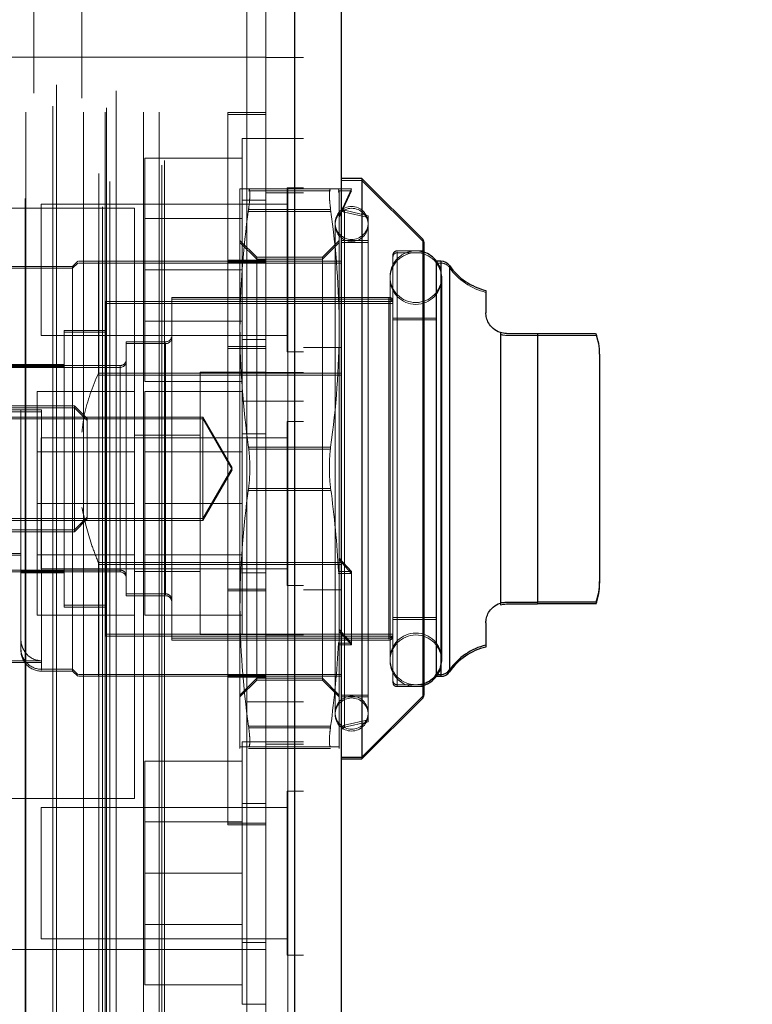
# Model space of a CAD drawing. Header units: inches. Extents: x 0.2 to 10.8, y 0.2 to 8.2.
# Tile 44 of 164: x 1.8449 to 1.9146, y 3.1288 to 3.2226. Entities that reach past the tile are written whole.
import ezdxf

# ---------------------------------------------------------------- set-up
doc = ezdxf.new("R2010")
doc.units = ezdxf.units.IN
doc.header["$MEASUREMENT"] = 0
doc.linetypes.add('HIDDEN', pattern=[0.07500000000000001, 0.05, -0.025])
doc.layers.add('DIMENSIONS', color=140, linetype='Continuous')
doc.styles.add('SLDTEXTSTYLE0', font='TXT', dxfattribs={"width": 0.7})
doc.dimstyles.new('SLDDIMSTYLE1', dxfattribs={"dimtxt": 0.0849609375, "dimasz": 0.13, "dimexe": 0, "dimexo": 0.0625, "dimgap": 0.021240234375, "dimtad": 0, "dimtih": 1, "dimtoh": 1, "dimlfac": 20, "dimrnd": 1e-09, "dimzin": 12, "dimdsep": 46, "dimtxsty": 'SLDTEXTSTYLE0', "dimsah": 1, "dimcen": 0.09, "dimadec": 0, "dimazin": 3, "dimtfac": 1, "dimtmove": 0, "dimatfit": 0, "dimfxl": 0, "dimfrac": 2, "dimtolj": 1, "dimtzin": 12, "dimarcsym": 0})
doc.dimstyles.new('SLDDIMSTYLE4', dxfattribs={"dimtxt": 0.18, "dimasz": 0.13, "dimexe": 0, "dimexo": 0.0625, "dimgap": 0, "dimtad": 0, "dimtih": 1, "dimtoh": 1, "dimdec": 0, "dimrnd": 1e-09, "dimzin": 0, "dimdsep": 46, "dimtxsty": 'Standard', "dimsah": 1, "dimcen": 0.09, "dimadec": 0, "dimazin": 0, "dimtfac": 0.13, "dimtdec": 0, "dimtofl": 0, "dimtmove": 0, "dimatfit": 3, "dimfxl": 0, "dimfrac": 2, "dimtolj": 1, "dimtzin": 0, "dimarcsym": 0})

# ---------------------------------------------------------------- blocks, each defined once
blk = doc.blocks.new('_D_11')
at = {"layer": 'DIMENSIONS'}
for p, q in [((1.741332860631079, 3.109983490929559), (1.74133286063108, 2.798571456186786)), ((1.832432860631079, 3.035295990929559), (1.83243286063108, 2.798571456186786)), ((1.741332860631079, 2.923571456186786), (1.491332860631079, 2.923571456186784)), ((1.832432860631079, 2.923571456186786), (2.053472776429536, 2.923571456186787)), ((2.168599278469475, 2.923571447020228), (2.140069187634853, 2.923571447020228)), ((2.140069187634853, 2.923571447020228), (2.140069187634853, 2.788540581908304)), ((2.421068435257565, 2.923571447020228), (2.449598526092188, 2.923571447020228)), ((2.449598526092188, 2.923571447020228), (2.449598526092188, 2.788540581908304)), ((2.140069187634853, 2.788540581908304), (2.168599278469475, 2.788540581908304)), ((2.449598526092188, 2.788540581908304), (2.421068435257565, 2.788540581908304))]:
    blk.add_line(p, q, dxfattribs=at)
for points in [[(1.741332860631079, 2.923571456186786), (1.611332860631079, 2.943571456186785), (1.611332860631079, 2.903571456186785)], [(1.832432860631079, 2.923571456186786), (1.962432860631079, 2.903571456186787), (1.962432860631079, 2.943571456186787)]]:
    blk.add_solid(points, dxfattribs=at)
at = {"layer": 'DIMENSIONS', "char_height": 0.08333333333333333, "attachment_point": 1, "style": 'SLDTEXTSTYLE0'}
for s, insert in [('1.82', (2.168599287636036, 3.050013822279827)), ('46.3', (2.168599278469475, 2.895962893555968))]:
    blk.add_mtext(s, dxfattribs=dict(at, insert=insert))

msp = doc.modelspace()

# ---------------------------------------------------------------- linework, layer by layer
at = {"color": 7, "linetype": 'HIDDEN', "lineweight": 18}
for p, q in [((1.85187843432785, 5.126790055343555), (1.85187843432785, 3.105294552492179)), ((1.852737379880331, 3.104737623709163), (1.852737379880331, 5.127344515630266)), ((1.845371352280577, 3.105542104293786), (1.845371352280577, 5.126541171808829)), ((1.870402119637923, 5.125672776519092), (1.870402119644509, 3.106409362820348)), ((1.870402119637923, 3.106409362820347), (1.870402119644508, 5.12567277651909)), ((1.871027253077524, 3.106409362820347), (1.87102725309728, 5.12567277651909)), ((1.853445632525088, 3.107157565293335), (1.853445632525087, 5.12492660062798)), ((1.852386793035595, 3.107919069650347), (1.852386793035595, 5.124163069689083)), ((1.871889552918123, 5.1239056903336), (1.871889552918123, 3.108176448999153)), ((1.858396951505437, 3.1087004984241), (1.858396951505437, 5.123381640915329)), ((1.858656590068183, 3.109138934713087), (1.858656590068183, 5.122943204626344)), ((1.845446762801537, 3.113769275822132), (1.845446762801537, 5.118312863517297)), ((1.85094913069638, 3.113769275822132), (1.85094913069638, 5.118312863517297)), ((1.853016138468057, 3.113769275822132), (1.853016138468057, 5.118312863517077)), ((1.856637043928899, 3.113769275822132), (1.856637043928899, 5.118312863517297)), ((1.858156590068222, 3.113769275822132), (1.858156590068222, 5.118312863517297)), ((1.858156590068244, 3.113769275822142), (1.858156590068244, 5.118312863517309)), ((1.848025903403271, 3.114319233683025), (1.848025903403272, 5.117771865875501)), ((1.853143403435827, 3.114167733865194), (1.853143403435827, 5.117916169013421)), ((1.854052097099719, 3.115788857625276), (1.854052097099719, 5.116293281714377)), ((1.846221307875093, 5.115565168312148), (1.846221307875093, 3.116500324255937)), ((1.8483543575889, 3.11634638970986), (1.8483543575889, 5.115735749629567)), ((1.848354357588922, 3.116346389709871), (1.848354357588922, 5.115735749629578)), ((1.850787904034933, 5.115075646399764), (1.850787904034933, 3.117007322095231)), ((1.866489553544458, 3.157566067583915), (1.866489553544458, 5.074516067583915)), ((1.866489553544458, 3.157566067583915), (1.866489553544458, 5.074516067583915)), ((1.866489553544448, 5.074516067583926), (1.866489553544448, 3.157566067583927)), ((1.866489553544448, 5.074516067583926), (1.866489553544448, 3.157566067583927)), ((1.868289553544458, 3.157566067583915), (1.868289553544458, 5.074516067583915)), ((1.868289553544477, 3.21898276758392), (1.823289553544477, 3.21898276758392)), ((1.868289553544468, 3.218957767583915), (1.871889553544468, 3.218957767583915)), ((1.864689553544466, 3.179872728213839), (1.864689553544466, 3.213722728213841)), ((1.868289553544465, 3.213722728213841), (1.864689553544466, 3.213722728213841)), ((1.868289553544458, 3.213542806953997), (1.864689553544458, 3.213542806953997)), ((1.866039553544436, 3.211232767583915), (1.866039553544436, 3.198732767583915)), ((1.868289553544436, 3.211232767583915), (1.866039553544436, 3.211232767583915)), ((1.871889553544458, 3.211232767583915), (1.868289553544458, 3.211232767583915)), ((1.866039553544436, 3.209382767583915), (1.856789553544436, 3.209382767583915)), ((1.856789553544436, 3.209382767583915), (1.856789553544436, 3.198732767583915)), ((1.865843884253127, 3.206447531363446), (1.865843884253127, 3.193160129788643)), ((1.874478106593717, 3.206447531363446), (1.866658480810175, 3.206447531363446)), ((1.870327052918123, 3.206545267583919), (1.870327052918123, 3.198732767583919)), ((1.871889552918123, 3.206545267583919), (1.870327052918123, 3.206545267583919)), ((1.875214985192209, 3.206447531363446), (1.875292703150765, 3.206154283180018)), ((1.875214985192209, 3.206447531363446), (1.876473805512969, 3.206447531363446)), ((1.876473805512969, 3.206447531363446), (1.875292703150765, 3.203889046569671)), ((1.877458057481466, 3.207251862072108), (1.875489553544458, 3.207251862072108)), ((1.883248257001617, 3.201461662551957), (1.877458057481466, 3.207251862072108)), ((1.874478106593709, 3.206267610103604), (1.866658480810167, 3.206267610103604)), ((1.871889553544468, 3.206057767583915), (1.868289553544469, 3.206057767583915)), ((1.875214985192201, 3.206267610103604), (1.875292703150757, 3.205974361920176)), ((1.875214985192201, 3.206267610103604), (1.876473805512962, 3.206267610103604)), ((1.876473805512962, 3.206267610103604), (1.875292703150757, 3.203709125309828)), ((1.875292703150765, 3.206154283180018), (1.875292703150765, 3.193160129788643)), ((1.855789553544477, 3.204607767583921), (1.805789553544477, 3.204607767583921)), ((1.846889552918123, 3.204982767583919), (1.846889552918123, 3.198732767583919)), ((1.870327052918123, 3.204982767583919), (1.846889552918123, 3.204982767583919)), ((1.855789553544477, 3.148357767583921), (1.855789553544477, 3.204607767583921)), ((1.868289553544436, 3.205357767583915), (1.866039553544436, 3.205357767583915)), ((1.874478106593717, 3.204479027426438), (1.866658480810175, 3.204479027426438)), ((1.874478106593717, 3.204479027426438), (1.866658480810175, 3.204479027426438)), ((1.866039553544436, 3.203630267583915), (1.856789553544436, 3.203630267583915)), ((1.874478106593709, 3.204299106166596), (1.866658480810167, 3.204299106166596)), ((1.874478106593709, 3.204299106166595), (1.866658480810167, 3.204299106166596)), ((1.874478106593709, 3.2042991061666), (1.866658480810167, 3.2042991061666)), ((1.874478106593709, 3.2042991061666), (1.866658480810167, 3.2042991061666)), ((1.878048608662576, 3.203888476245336), (1.875794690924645, 3.204408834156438)), ((1.875794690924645, 3.204386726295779), (1.875794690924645, 3.155358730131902)), ((1.878048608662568, 3.203708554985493), (1.875794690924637, 3.204228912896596)), ((1.875794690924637, 3.204206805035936), (1.875794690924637, 3.155178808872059)), ((1.875794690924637, 3.20420680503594), (1.875794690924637, 3.155178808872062)), ((1.878048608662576, 3.203888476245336), (1.878048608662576, 3.17987272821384)), ((1.874899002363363, 3.203199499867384), (1.874899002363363, 3.156545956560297)), ((1.867442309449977, 3.199927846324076), (1.865843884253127, 3.201526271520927)), ((1.867442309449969, 3.199747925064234), (1.865843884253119, 3.201346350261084)), ((1.875292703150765, 3.201526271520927), (1.873694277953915, 3.199927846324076)), ((1.875292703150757, 3.201346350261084), (1.873694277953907, 3.199747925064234)), ((1.878048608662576, 3.201526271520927), (1.875489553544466, 3.201526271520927)), ((1.878048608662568, 3.201346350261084), (1.875489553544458, 3.201346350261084)), ((1.883248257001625, 3.158103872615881), (1.883248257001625, 3.201641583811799)), ((1.883248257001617, 3.201439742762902), (1.883248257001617, 3.157945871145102)), ((1.883248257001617, 3.157923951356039), (1.883248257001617, 3.201439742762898)), ((1.867442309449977, 3.199927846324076), (1.867442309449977, 3.159817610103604)), ((1.873694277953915, 3.199927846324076), (1.867442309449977, 3.199927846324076)), ((1.873694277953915, 3.199927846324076), (1.873694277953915, 3.159817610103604)), ((1.880410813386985, 3.200148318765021), (1.880410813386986, 3.17987272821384)), ((1.883363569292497, 3.200542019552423), (1.880804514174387, 3.200542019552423)), ((1.880804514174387, 3.200453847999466), (1.880804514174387, 3.159291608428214)), ((1.883363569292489, 3.20036209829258), (1.880804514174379, 3.20036209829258)), ((1.880804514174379, 3.200273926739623), (1.880804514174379, 3.159111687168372)), ((1.880804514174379, 3.200273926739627), (1.880804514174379, 3.159111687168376)), ((1.849899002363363, 3.199065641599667), (1.842024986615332, 3.199065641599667)), ((1.849899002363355, 3.198885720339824), (1.842024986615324, 3.198885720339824)), ((1.850391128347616, 3.199557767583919), (1.849899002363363, 3.199065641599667)), ((1.850391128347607, 3.199377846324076), (1.849899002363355, 3.198885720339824)), ((1.849899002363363, 3.199065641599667), (1.849899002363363, 3.17987272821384)), ((1.852359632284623, 3.199557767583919), (1.852359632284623, 3.188893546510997)), ((1.852359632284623, 3.199557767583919), (1.871889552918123, 3.199557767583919)), ((1.852359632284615, 3.199377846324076), (1.875489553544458, 3.199377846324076)), ((1.864689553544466, 3.199647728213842), (1.868289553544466, 3.199647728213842)), ((1.864689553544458, 3.199467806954), (1.868289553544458, 3.199467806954)), ((1.873694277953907, 3.199747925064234), (1.867442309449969, 3.199747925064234)), ((1.871889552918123, 3.199557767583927), (1.875489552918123, 3.199557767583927)), ((1.884562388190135, 3.199557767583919), (1.884544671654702, 3.199557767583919)), ((1.884988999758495, 3.199377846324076), (1.884544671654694, 3.199377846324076)), ((1.884988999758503, 3.160187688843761), (1.884988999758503, 3.199557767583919)), ((1.884988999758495, 3.199355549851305), (1.884988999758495, 3.160030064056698)), ((1.884988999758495, 3.160007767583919), (1.884988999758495, 3.199355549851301)), ((1.885796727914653, 3.160609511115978), (1.885796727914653, 3.199135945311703)), ((1.885796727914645, 3.198934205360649), (1.885796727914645, 3.160451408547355)), ((1.885796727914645, 3.160429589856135), (1.885796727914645, 3.198934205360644)), ((1.846889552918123, 3.198732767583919), (1.846889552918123, 3.192482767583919)), ((1.866039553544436, 3.198732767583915), (1.856789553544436, 3.198732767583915)), ((1.856789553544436, 3.198732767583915), (1.856789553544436, 3.188082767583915)), ((1.866039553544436, 3.198732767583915), (1.866039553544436, 3.186232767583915)), ((1.870327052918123, 3.198732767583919), (1.870327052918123, 3.190920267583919)), ((1.880133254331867, 3.198081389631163), (1.880133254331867, 3.161664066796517)), ((1.885054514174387, 3.161664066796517), (1.885054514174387, 3.198081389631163)), ((1.859347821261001, 3.196112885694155), (1.859347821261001, 3.17987272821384)), ((1.880017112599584, 3.196112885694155), (1.859347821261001, 3.196112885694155)), ((1.880017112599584, 3.196023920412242), (1.880017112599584, 3.163721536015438)), ((1.853048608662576, 3.195719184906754), (1.853048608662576, 3.17987272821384)), ((1.880410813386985, 3.195719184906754), (1.853048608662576, 3.195719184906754)), ((1.880410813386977, 3.195539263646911), (1.853048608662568, 3.195539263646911)), ((1.880017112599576, 3.195932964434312), (1.859347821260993, 3.195932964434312)), ((1.880017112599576, 3.1958439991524), (1.880017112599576, 3.163541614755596)), ((1.880017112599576, 3.195843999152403), (1.880017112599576, 3.1635416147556)), ((1.889269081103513, 3.1946365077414), (1.889269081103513, 3.194456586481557)), ((1.856789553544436, 3.193835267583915), (1.866039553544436, 3.193835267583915)), ((1.884544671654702, 3.194144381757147), (1.880410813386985, 3.194144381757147)), ((1.884544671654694, 3.193964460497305), (1.880410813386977, 3.193964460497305)), ((1.846889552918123, 3.192482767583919), (1.870327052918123, 3.192482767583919)), ((1.84911160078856, 3.192963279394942), (1.84911160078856, 3.17987272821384)), ((1.853048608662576, 3.192963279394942), (1.84911160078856, 3.192963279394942)), ((1.853048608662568, 3.1927833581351), (1.849111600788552, 3.1927833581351)), ((1.865843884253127, 3.193160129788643), (1.865843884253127, 3.166585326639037)), ((1.875292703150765, 3.193160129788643), (1.875292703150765, 3.170141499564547)), ((1.890643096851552, 3.166985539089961), (1.890643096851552, 3.192759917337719)), ((1.890643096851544, 3.192579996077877), (1.890643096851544, 3.166805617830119)), ((1.890643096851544, 3.166805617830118), (1.890643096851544, 3.192579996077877)), ((1.890643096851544, 3.192579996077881), (1.890643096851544, 3.166805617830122)), ((1.890643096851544, 3.166805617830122), (1.890643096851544, 3.192579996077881)), ((1.891237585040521, 3.192488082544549), (1.894190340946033, 3.192488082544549)), ((1.89419034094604, 3.167077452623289), (1.89419034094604, 3.192668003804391)), ((1.894190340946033, 3.166897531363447), (1.894190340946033, 3.192488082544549)), ((1.894190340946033, 3.192488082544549), (1.894190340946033, 3.166897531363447)), ((1.894190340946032, 3.192488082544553), (1.894190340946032, 3.166897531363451)), ((1.894190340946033, 3.166897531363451), (1.894190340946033, 3.192488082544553)), ((1.855017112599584, 3.191880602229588), (1.855017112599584, 3.17987272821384)), ((1.858757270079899, 3.191880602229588), (1.855017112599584, 3.191880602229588)), ((1.858757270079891, 3.191700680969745), (1.855017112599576, 3.191700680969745)), ((1.858757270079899, 3.191793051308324), (1.858757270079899, 3.167952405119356)), ((1.858757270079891, 3.191613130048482), (1.858757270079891, 3.167772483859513)), ((1.858757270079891, 3.191613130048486), (1.858757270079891, 3.167772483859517)), ((1.864689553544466, 3.191422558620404), (1.868289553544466, 3.191422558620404)), ((1.866039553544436, 3.192107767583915), (1.868289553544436, 3.192107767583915)), ((1.871889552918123, 3.191332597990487), (1.875489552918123, 3.191332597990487)), ((1.864689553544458, 3.191242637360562), (1.868289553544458, 3.191242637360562)), ((1.870327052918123, 3.190920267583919), (1.871889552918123, 3.190920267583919)), ((1.84911160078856, 3.18971524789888), (1.840056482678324, 3.18971524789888)), ((1.854426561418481, 3.189616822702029), (1.840056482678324, 3.189616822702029)), ((1.849111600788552, 3.189535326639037), (1.840056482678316, 3.189535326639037)), ((1.854426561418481, 3.189594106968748), (1.854426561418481, 3.170151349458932)), ((1.854426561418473, 3.189436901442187), (1.840056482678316, 3.189436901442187)), ((1.852359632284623, 3.188893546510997), (1.875489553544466, 3.188893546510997)), ((1.852359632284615, 3.188713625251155), (1.875489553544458, 3.188713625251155)), ((1.854426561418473, 3.189414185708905), (1.854426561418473, 3.16997142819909)), ((1.854426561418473, 3.18941418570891), (1.854426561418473, 3.169971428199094)), ((1.862039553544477, 3.188982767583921), (1.862039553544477, 3.163982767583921)), ((1.866039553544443, 3.188982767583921), (1.862039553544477, 3.188982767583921)), ((1.868289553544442, 3.188982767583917), (1.866039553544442, 3.188982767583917)), ((1.871889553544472, 3.188957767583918), (1.868289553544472, 3.188957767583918)), ((1.866039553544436, 3.188082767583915), (1.856789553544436, 3.188082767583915)), ((1.855789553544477, 3.187132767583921), (1.846539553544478, 3.187132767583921)), ((1.846539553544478, 3.187132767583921), (1.846539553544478, 3.17648276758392)), ((1.866039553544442, 3.187132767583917), (1.856789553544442, 3.187132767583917)), ((1.856789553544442, 3.187132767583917), (1.856789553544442, 3.176482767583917)), ((1.850069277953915, 3.185778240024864), (1.830607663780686, 3.185778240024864)), ((1.850069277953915, 3.185778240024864), (1.850069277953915, 3.17987272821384)), ((1.851276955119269, 3.184570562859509), (1.850069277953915, 3.185778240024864)), ((1.866039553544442, 3.186232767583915), (1.866039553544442, 3.163982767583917)), ((1.866039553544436, 3.186232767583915), (1.868289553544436, 3.186232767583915)), ((1.868289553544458, 3.186232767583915), (1.871889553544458, 3.186232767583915)), ((1.850069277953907, 3.185598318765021), (1.830607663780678, 3.185598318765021)), ((1.842024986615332, 3.185384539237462), (1.846946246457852, 3.185384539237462)), ((1.842024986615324, 3.185204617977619), (1.846946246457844, 3.185204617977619)), ((1.844977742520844, 3.185384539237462), (1.844977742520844, 3.162648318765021)), ((1.846946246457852, 3.185384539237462), (1.846946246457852, 3.160767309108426)), ((1.846946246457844, 3.185204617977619), (1.846946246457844, 3.160587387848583)), ((1.846946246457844, 3.185204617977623), (1.846946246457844, 3.160587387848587)), ((1.851276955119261, 3.184390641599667), (1.850069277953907, 3.185598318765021)), ((1.862298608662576, 3.184712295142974), (1.833838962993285, 3.184712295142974)), ((1.862298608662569, 3.184532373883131), (1.833838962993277, 3.184532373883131)), ((1.851276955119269, 3.184570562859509), (1.851276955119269, 3.17987272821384)), ((1.862298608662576, 3.184712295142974), (1.862298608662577, 3.17987272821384)), ((1.865092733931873, 3.17987272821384), (1.862298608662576, 3.184712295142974)), ((1.865092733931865, 3.179692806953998), (1.862298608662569, 3.184532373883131)), ((1.870327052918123, 3.184295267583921), (1.870327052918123, 3.168670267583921)), ((1.871889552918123, 3.184295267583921), (1.870327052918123, 3.184295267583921)), ((1.862039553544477, 3.182982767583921), (1.855789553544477, 3.182982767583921)), ((1.868289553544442, 3.183107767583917), (1.866039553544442, 3.183107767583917)), ((1.846889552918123, 3.182732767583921), (1.846889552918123, 3.170232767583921)), ((1.870327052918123, 3.182732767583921), (1.846889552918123, 3.182732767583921)), ((1.855789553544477, 3.181380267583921), (1.846539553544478, 3.181380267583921)), ((1.866039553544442, 3.181380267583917), (1.856789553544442, 3.181380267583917)), ((1.874478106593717, 3.181841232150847), (1.866658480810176, 3.181841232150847)), ((1.874478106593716, 3.181841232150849), (1.866658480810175, 3.181841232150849)), ((1.874478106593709, 3.181661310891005), (1.866658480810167, 3.181661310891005)), ((1.874478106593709, 3.181661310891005), (1.866658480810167, 3.181661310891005)), ((1.874478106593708, 3.181661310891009), (1.866658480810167, 3.181661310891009)), ((1.874478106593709, 3.181661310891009), (1.866658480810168, 3.181661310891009)), ((1.84911160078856, 3.17987272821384), (1.84911160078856, 3.166782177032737)), ((1.849899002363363, 3.17987272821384), (1.849899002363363, 3.160679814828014)), ((1.850069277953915, 3.17987272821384), (1.850069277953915, 3.173967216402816)), ((1.851276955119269, 3.17987272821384), (1.851276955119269, 3.175174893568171)), ((1.853048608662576, 3.17987272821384), (1.853048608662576, 3.164026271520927)), ((1.855017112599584, 3.17987272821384), (1.855017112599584, 3.167864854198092)), ((1.859347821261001, 3.17987272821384), (1.859347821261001, 3.163632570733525)), ((1.862298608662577, 3.17987272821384), (1.862298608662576, 3.175033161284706)), ((1.862298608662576, 3.175033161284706), (1.865092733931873, 3.17987272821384)), ((1.862298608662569, 3.174853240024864), (1.865092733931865, 3.179692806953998)), ((1.864689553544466, 3.146022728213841), (1.864689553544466, 3.179872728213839)), ((1.878048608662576, 3.17987272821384), (1.878048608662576, 3.155856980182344)), ((1.880410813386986, 3.17987272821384), (1.880410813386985, 3.159597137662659)), ((1.883248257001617, 3.179692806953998), (1.883248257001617, 3.158103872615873)), ((1.884988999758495, 3.179692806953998), (1.884988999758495, 3.160187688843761)), ((1.885796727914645, 3.179692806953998), (1.885796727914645, 3.160609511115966)), ((1.874478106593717, 3.177904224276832), (1.866658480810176, 3.177904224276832)), ((1.874478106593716, 3.177904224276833), (1.866658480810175, 3.177904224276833)), ((1.874478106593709, 3.17772430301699), (1.866658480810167, 3.17772430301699)), ((1.874478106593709, 3.17772430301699), (1.866658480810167, 3.17772430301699)), ((1.874478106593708, 3.177724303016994), (1.866658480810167, 3.177724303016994)), ((1.874478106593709, 3.177724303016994), (1.866658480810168, 3.177724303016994)), ((1.855789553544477, 3.17648276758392), (1.846539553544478, 3.17648276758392)), ((1.846539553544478, 3.17648276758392), (1.846539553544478, 3.16583276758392)), ((1.866039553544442, 3.176482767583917), (1.856789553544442, 3.176482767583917)), ((1.856789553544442, 3.176482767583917), (1.856789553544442, 3.165832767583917)), ((1.833838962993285, 3.175033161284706), (1.862298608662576, 3.175033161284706)), ((1.833838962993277, 3.174853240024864), (1.862298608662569, 3.174853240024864)), ((1.850069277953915, 3.173967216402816), (1.851276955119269, 3.175174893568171)), ((1.850069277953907, 3.173787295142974), (1.851276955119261, 3.174994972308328)), ((1.851276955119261, 3.175174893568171), (1.851276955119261, 3.174994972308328)), ((1.862298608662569, 3.175033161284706), (1.862298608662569, 3.174853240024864)), ((1.830607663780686, 3.173967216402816), (1.850069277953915, 3.173967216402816)), ((1.830607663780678, 3.173787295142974), (1.850069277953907, 3.173787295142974)), ((1.850069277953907, 3.173967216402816), (1.850069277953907, 3.173787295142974)), ((1.840056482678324, 3.171718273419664), (1.844977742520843, 3.171718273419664)), ((1.840056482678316, 3.171538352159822), (1.844977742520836, 3.171538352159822)), ((1.846539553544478, 3.171585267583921), (1.855789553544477, 3.171585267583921)), ((1.852359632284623, 3.170851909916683), (1.852359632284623, 3.160187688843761)), ((1.852359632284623, 3.170851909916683), (1.875489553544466, 3.170851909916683)), ((1.856789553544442, 3.171585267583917), (1.866039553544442, 3.171585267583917)), ((1.87647380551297, 3.169994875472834), (1.875292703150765, 3.171274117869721)), ((1.876473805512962, 3.169814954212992), (1.875292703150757, 3.17109419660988)), ((1.840056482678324, 3.170128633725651), (1.854426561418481, 3.170128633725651)), ((1.840056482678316, 3.169948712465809), (1.854426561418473, 3.169948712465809)), ((1.844977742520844, 3.170030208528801), (1.84911160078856, 3.170030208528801)), ((1.844977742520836, 3.169850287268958), (1.849111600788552, 3.169850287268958)), ((1.846889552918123, 3.170232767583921), (1.870327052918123, 3.170232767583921)), ((1.852359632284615, 3.17067198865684), (1.875489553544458, 3.17067198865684)), ((1.855789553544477, 3.169982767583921), (1.862039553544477, 3.169982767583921)), ((1.866039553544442, 3.169857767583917), (1.868289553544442, 3.169857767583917)), ((1.875214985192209, 3.169994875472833), (1.875292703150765, 3.170141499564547)), ((1.875214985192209, 3.169994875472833), (1.87647380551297, 3.169994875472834)), ((1.875214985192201, 3.169814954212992), (1.875292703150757, 3.169961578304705)), ((1.875214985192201, 3.169814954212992), (1.876473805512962, 3.169814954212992)), ((1.875292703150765, 3.164455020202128), (1.875292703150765, 3.170141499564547)), ((1.87647380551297, 3.16317577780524), (1.87647380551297, 3.169994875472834)), ((1.864689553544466, 3.168322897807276), (1.868289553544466, 3.168322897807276)), ((1.864689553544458, 3.168142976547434), (1.868289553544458, 3.168142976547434)), ((1.870327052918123, 3.168670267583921), (1.871889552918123, 3.168670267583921)), ((1.871889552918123, 3.16823293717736), (1.875489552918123, 3.16823293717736)), ((1.855017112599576, 3.167864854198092), (1.855017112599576, 3.16768493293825)), ((1.855017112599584, 3.167864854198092), (1.858757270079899, 3.167864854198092)), ((1.855017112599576, 3.16768493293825), (1.858757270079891, 3.16768493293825)), ((1.849111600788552, 3.166782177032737), (1.849111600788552, 3.166602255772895)), ((1.84911160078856, 3.166782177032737), (1.853048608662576, 3.166782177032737)), ((1.849111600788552, 3.166602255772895), (1.853048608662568, 3.166602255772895)), ((1.865843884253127, 3.166585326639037), (1.865843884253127, 3.153297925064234)), ((1.855789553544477, 3.16583276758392), (1.846539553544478, 3.16583276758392)), ((1.866039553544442, 3.165832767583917), (1.856789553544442, 3.165832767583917)), ((1.880410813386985, 3.165601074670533), (1.884544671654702, 3.165601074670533)), ((1.880410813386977, 3.165421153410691), (1.884544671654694, 3.165421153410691)), ((1.87647380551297, 3.16317577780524), (1.875292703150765, 3.164455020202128)), ((1.875292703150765, 3.163322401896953), (1.875292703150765, 3.164455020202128)), ((1.876473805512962, 3.162995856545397), (1.875292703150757, 3.164275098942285)), ((1.853048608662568, 3.164026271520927), (1.853048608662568, 3.163846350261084)), ((1.853048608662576, 3.164026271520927), (1.880410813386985, 3.164026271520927)), ((1.853048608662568, 3.163846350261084), (1.880410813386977, 3.163846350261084)), ((1.859347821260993, 3.163632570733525), (1.859347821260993, 3.163452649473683)), ((1.859347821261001, 3.163632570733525), (1.880017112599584, 3.163632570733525)), ((1.859347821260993, 3.163452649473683), (1.880017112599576, 3.163452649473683)), ((1.862039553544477, 3.163982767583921), (1.866039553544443, 3.163982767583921)), ((1.866039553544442, 3.163982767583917), (1.868289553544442, 3.163982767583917)), ((1.868289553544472, 3.163957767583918), (1.871889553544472, 3.163957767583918)), ((1.875214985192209, 3.16317577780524), (1.875292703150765, 3.163322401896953)), ((1.875292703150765, 3.163322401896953), (1.875292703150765, 3.153297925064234)), ((1.844977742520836, 3.162648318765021), (1.844977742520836, 3.162468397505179)), ((1.875214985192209, 3.16317577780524), (1.87647380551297, 3.16317577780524)), ((1.875214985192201, 3.162995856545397), (1.875292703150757, 3.163142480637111)), ((1.875214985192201, 3.162995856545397), (1.876473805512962, 3.162995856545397)), ((1.876473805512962, 3.162995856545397), (1.876473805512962, 3.16317577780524)), ((1.842024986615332, 3.161488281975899), (1.846946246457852, 3.161488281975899)), ((1.880133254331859, 3.161664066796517), (1.880133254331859, 3.161484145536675)), ((1.885054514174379, 3.161484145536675), (1.885054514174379, 3.161664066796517)), ((1.842024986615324, 3.161308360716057), (1.846946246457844, 3.161308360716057)), ((1.846946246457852, 3.160679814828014), (1.849899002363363, 3.160679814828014)), ((1.846946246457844, 3.160499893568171), (1.849899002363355, 3.160499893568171)), ((1.849899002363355, 3.160679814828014), (1.849899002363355, 3.160499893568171)), ((1.849899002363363, 3.160679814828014), (1.850391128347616, 3.160187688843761)), ((1.849899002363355, 3.160499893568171), (1.850391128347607, 3.160007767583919)), ((1.852359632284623, 3.160187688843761), (1.875489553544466, 3.160187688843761)), ((1.852359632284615, 3.160187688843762), (1.852359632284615, 3.160007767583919)), ((1.852359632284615, 3.160007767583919), (1.871889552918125, 3.160007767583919)), ((1.864689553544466, 3.160097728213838), (1.868289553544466, 3.160097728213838)), ((1.864689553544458, 3.159917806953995), (1.868289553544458, 3.159917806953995)), ((1.865843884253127, 3.158219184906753), (1.867442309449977, 3.159817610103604)), ((1.865843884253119, 3.158039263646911), (1.867442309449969, 3.159637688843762)), ((1.867442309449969, 3.159817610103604), (1.867442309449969, 3.159637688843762)), ((1.867442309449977, 3.159817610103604), (1.873694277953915, 3.159817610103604)), ((1.867442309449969, 3.159637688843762), (1.873694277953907, 3.159637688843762)), ((1.871889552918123, 3.160007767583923), (1.875489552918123, 3.160007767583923)), ((1.873694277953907, 3.159817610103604), (1.873694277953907, 3.159637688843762)), ((1.873694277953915, 3.159817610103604), (1.875292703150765, 3.158219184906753)), ((1.873694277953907, 3.159637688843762), (1.875292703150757, 3.158039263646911)), ((1.880410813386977, 3.159597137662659), (1.880410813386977, 3.159417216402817)), ((1.884544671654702, 3.160187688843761), (1.884562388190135, 3.160187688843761)), ((1.884544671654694, 3.160007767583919), (1.884562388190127, 3.160007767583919)), ((1.880804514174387, 3.159203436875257), (1.883363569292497, 3.159203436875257)), ((1.880804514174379, 3.159023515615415), (1.883363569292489, 3.159023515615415)), ((1.866489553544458, 3.115566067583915), (1.866489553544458, 3.157566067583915)), ((1.866489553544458, 3.157566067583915), (1.871889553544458, 3.157566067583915)), ((1.868289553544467, 3.125207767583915), (1.868289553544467, 3.157566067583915)), ((1.875489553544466, 3.158219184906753), (1.878048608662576, 3.158219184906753)), ((1.875489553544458, 3.158039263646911), (1.878048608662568, 3.158039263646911)), ((1.874899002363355, 3.156545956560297), (1.874899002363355, 3.156366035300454)), ((1.875794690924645, 3.155336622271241), (1.878048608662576, 3.155856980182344)), ((1.878048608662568, 3.155856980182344), (1.878048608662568, 3.155677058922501)), ((1.874478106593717, 3.155266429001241), (1.866658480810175, 3.155266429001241)), ((1.874478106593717, 3.155266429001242), (1.866658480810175, 3.155266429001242)), ((1.874478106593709, 3.155086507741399), (1.866658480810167, 3.155086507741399)), ((1.874478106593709, 3.155086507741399), (1.866658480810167, 3.155086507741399)), ((1.874478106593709, 3.155086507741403), (1.866658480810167, 3.155086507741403)), ((1.874478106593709, 3.155086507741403), (1.866658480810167, 3.155086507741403)), ((1.875794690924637, 3.155156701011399), (1.878048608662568, 3.155677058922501)), ((1.865843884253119, 3.153297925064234), (1.865843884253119, 3.153118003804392)), ((1.866039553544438, 3.153757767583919), (1.866039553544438, 3.141257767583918)), ((1.868289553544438, 3.153757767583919), (1.866039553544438, 3.153757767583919)), ((1.874478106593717, 3.153297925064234), (1.866658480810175, 3.153297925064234)), ((1.874478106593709, 3.153118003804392), (1.866658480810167, 3.153118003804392)), ((1.871889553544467, 3.153757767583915), (1.868289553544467, 3.153757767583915)), ((1.868289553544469, 3.153557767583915), (1.871889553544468, 3.153557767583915)), ((1.875292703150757, 3.153297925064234), (1.875292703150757, 3.153118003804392)), ((1.866039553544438, 3.151907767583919), (1.856789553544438, 3.151907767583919)), ((1.856789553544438, 3.151907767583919), (1.856789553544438, 3.141257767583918)), ((1.805789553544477, 3.148357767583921), (1.855789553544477, 3.148357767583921)), ((1.870327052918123, 3.149070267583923), (1.870327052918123, 3.141257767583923)), ((1.871889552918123, 3.149070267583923), (1.870327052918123, 3.149070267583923)), ((1.846889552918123, 3.147507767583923), (1.846889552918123, 3.141257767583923)), ((1.870327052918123, 3.147507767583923), (1.846889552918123, 3.147507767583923)), ((1.868289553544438, 3.147882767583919), (1.866039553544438, 3.147882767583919)), ((1.866039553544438, 3.146155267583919), (1.856789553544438, 3.146155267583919)), ((1.864689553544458, 3.145842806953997), (1.864689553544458, 3.146022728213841)), ((1.864689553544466, 3.146022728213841), (1.868289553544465, 3.146022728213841)), ((1.864689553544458, 3.145842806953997), (1.868289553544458, 3.145842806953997)), ((1.846889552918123, 3.141257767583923), (1.846889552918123, 3.135007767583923)), ((1.866039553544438, 3.141257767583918), (1.856789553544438, 3.141257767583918)), ((1.856789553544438, 3.141257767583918), (1.856789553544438, 3.130607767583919)), ((1.866039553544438, 3.141257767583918), (1.866039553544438, 3.128757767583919)), ((1.870327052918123, 3.141257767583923), (1.870327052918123, 3.133445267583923)), ((1.856789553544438, 3.136360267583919), (1.866039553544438, 3.136360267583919)), ((1.846889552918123, 3.135007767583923), (1.870327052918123, 3.135007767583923)), ((1.866039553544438, 3.134632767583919), (1.868289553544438, 3.134632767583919)), ((1.823289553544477, 3.133982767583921), (1.868289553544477, 3.133982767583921)), ((1.870327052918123, 3.133445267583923), (1.871889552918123, 3.133445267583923)), ((1.866039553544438, 3.130607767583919), (1.856789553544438, 3.130607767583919)), ((1.866039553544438, 3.128757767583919), (1.868289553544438, 3.128757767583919))]:
    msp.add_line(p, q, dxfattribs=at)
at = {"color": 7, "linetype": 'Continuous', "lineweight": 25}
for p, q in [((1.871027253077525, 5.125672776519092), (1.87102725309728, 3.106409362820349)), ((1.875489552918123, 5.1239056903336), (1.875489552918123, 3.108176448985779)), ((1.877458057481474, 3.207431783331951), (1.875489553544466, 3.207431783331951)), ((1.883248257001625, 3.201641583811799), (1.877458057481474, 3.207431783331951)), ((1.877458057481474, 3.207431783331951), (1.877458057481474, 3.17987272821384)), ((1.883248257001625, 3.201641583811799), (1.883248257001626, 3.17987272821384)), ((1.883363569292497, 3.201363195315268), (1.883363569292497, 3.17987272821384)), ((1.884544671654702, 3.199557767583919), (1.884544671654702, 3.17987272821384)), ((1.884988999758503, 3.199557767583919), (1.884562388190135, 3.199557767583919)), ((1.884988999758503, 3.199557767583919), (1.884988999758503, 3.17987272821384)), ((1.885796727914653, 3.199135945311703), (1.885796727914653, 3.17987272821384)), ((1.889269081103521, 3.196767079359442), (1.889269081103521, 3.1946365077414)), ((1.890643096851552, 3.192759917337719), (1.890643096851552, 3.166985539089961)), ((1.891237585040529, 3.192668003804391), (1.894190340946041, 3.192668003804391)), ((1.894190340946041, 3.192668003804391), (1.894190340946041, 3.167077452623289)), ((1.900095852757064, 3.190699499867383), (1.900095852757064, 3.17987272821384)), ((1.877458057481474, 3.17987272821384), (1.877458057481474, 3.15231367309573)), ((1.883248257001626, 3.17987272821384), (1.883248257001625, 3.158103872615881)), ((1.883363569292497, 3.17987272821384), (1.883363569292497, 3.158382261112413)), ((1.884544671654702, 3.17987272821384), (1.884544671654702, 3.160187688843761)), ((1.884988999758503, 3.17987272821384), (1.884988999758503, 3.160187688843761)), ((1.885796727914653, 3.17987272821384), (1.885796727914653, 3.160609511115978)), ((1.900095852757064, 3.17987272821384), (1.900095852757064, 3.169045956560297)), ((1.900095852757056, 3.169045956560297), (1.900095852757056, 3.168866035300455)), ((1.891237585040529, 3.167077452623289), (1.894190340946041, 3.167077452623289)), ((1.891237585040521, 3.166897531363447), (1.894190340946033, 3.166897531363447)), ((1.889269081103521, 3.165108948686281), (1.889269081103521, 3.162978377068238)), ((1.889269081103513, 3.162978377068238), (1.889269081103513, 3.162798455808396)), ((1.885796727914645, 3.160609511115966), (1.885796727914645, 3.160429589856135)), ((1.884544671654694, 3.160187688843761), (1.884544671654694, 3.160007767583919)), ((1.884562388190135, 3.160187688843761), (1.884988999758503, 3.160187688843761)), ((1.884562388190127, 3.160007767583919), (1.884988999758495, 3.160007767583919)), ((1.884988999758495, 3.160187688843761), (1.884988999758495, 3.160007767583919)), ((1.877458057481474, 3.15231367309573), (1.883248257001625, 3.158103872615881)), ((1.877458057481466, 3.152133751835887), (1.883248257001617, 3.157923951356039)), ((1.883248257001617, 3.158103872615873), (1.883248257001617, 3.157923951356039)), ((1.883363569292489, 3.158382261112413), (1.883363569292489, 3.15820233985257)), ((1.875489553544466, 3.15231367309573), (1.877458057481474, 3.15231367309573)), ((1.875489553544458, 3.152133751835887), (1.877458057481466, 3.152133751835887)), ((1.877458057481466, 3.15231367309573), (1.877458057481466, 3.152133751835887))]:
    msp.add_line(p, q, dxfattribs=at)
at = {"color": 7, "linetype": 'HIDDEN', "lineweight": 18, "flags": 128}
for points in [[(1.885054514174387, 3.198081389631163), (1.884867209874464, 3.199023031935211), (1.884562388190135, 3.199557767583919)], [(1.884544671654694, 3.160164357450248), (1.884867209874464, 3.160722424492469), (1.885054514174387, 3.161664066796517)], [(1.88456238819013, 3.160007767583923), (1.884867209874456, 3.160542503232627), (1.885054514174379, 3.161484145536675)]]:
    msp.add_lwpolyline(points, dxfattribs=at)
at = {"color": 7, "linetype": 'HIDDEN', "lineweight": 18}
for centre, radius, start, end in [((1.876473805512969, 3.203199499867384), 0.001574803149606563, 0, 180), ((1.876473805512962, 3.203019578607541), 0.001574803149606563, 0, 180), ((1.875883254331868, 3.204792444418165), 0.0003937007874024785, 180.0000000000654, 256.9999999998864), ((1.87588325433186, 3.204612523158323), 0.0003937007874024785, 180.0000000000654, 256.9999999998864), ((1.876473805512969, 3.203199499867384), 0.001574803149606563, 180, 0), ((1.876473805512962, 3.203019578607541), 0.001574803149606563, 180, 0), ((1.882969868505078, 3.201183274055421), 0.0003937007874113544, 4.52402097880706e-10, 44.99999999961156), ((1.882593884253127, 3.198081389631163), 0.002460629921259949, 71.77194722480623, 180), ((1.882593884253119, 3.197901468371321), 0.002460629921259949, 0, 180), ((1.880804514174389, 3.200148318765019), 0.0003937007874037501, 90.00000000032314, 179.9999999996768), ((1.880804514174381, 3.199968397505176), 0.0003937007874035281, 90.00000000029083, 179.9999999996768), ((1.884988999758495, 3.198393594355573), 0.0009842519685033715, 34.84990457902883, 90.00000000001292), ((1.890643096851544, 3.202330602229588), 0.005905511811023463, 214.8499045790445, 256.5458794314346), ((1.882593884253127, 3.198081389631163), 0.002460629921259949, 180, 0), ((1.882593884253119, 3.197901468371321), 0.002460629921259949, 180, 0), ((1.880017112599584, 3.195719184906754), 0.0003937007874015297, 0, 90), ((1.880017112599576, 3.195539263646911), 0.0003937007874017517, 0, 90), ((1.858757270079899, 3.19247115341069), 0.0005905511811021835, 270.0000000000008, 0), ((1.858757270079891, 3.192291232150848), 0.0005905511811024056, 270.0000000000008, 0), ((1.894190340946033, 3.190519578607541), 0.005905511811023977, 0, 19.60811917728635), ((1.854426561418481, 3.190207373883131), 0.0005905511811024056, 270.0000000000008, 0), ((1.854426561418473, 3.190027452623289), 0.0005905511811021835, 270.0000000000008, 0), ((1.854426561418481, 3.169538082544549), 0.0005905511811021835, 359.9999999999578, 90), ((1.854426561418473, 3.169358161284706), 0.0005905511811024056, 0, 90), ((1.858757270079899, 3.16727430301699), 0.0005905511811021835, 359.9999999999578, 90), ((1.858757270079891, 3.167094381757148), 0.0005905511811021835, 359.9999999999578, 90), ((1.880017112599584, 3.164026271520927), 0.0003937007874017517, 270.0000000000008, 0), ((1.880017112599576, 3.163846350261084), 0.0003937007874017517, 270.0000000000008, 0), ((1.882593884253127, 3.161664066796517), 0.002460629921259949, 0, 180), ((1.882593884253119, 3.161484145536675), 0.002460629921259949, 0, 180), ((1.846946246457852, 3.162648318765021), 0.001968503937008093, 180, 270.0000000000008), ((1.846946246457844, 3.162468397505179), 0.001968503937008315, 180, 270.0000000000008), ((1.882593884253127, 3.161664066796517), 0.002460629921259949, 180, 288.2280527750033), ((1.882593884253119, 3.161484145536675), 0.002460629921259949, 180, 288.2280527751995), ((1.880804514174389, 3.159597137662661), 0.0003937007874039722, 180.000000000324, 269.9999999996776), ((1.880804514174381, 3.159417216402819), 0.0003937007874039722, 180.0000000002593, 269.99999999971), ((1.876473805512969, 3.156545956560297), 0.001574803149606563, 0, 180), ((1.876473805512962, 3.156366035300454), 0.001574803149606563, 0, 180), ((1.876473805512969, 3.156545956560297), 0.001574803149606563, 180, 0), ((1.876473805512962, 3.156366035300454), 0.001574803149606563, 180, 0), ((1.875883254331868, 3.154953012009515), 0.0003937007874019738, 103.0000000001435, 180), ((1.87588325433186, 3.154773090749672), 0.0003937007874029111, 103.0000000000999, 179.9999999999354)]:
    msp.add_arc(centre, radius, start, end, dxfattribs=at)
at = {"color": 7, "linetype": 'Continuous', "lineweight": 25}
for centre, radius, start, end in [((1.882969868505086, 3.201363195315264), 0.0003937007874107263, 5.170309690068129e-10, 44.99999999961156), ((1.882593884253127, 3.198081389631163), 0.002460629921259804, 36.86989764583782, 71.77194722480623), ((1.884988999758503, 3.198573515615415), 0.0009842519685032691, 34.84990457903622, 90.00000000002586), ((1.890643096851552, 3.20251052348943), 0.005905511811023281, 214.8499045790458, 256.5458794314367), ((1.894190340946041, 3.190699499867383), 0.005905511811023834, 4.30859140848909e-12, 19.60811917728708), ((1.894190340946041, 3.169045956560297), 0.005905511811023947, 340.2500112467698, 359.9999999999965), ((1.894190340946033, 3.168866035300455), 0.005905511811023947, 340.2500112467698, 359.9999999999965), ((1.890643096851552, 3.15723493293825), 0.005905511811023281, 103.4541205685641, 145.150095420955), ((1.890643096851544, 3.157055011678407), 0.00590551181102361, 103.4541205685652, 145.1500954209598), ((1.884988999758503, 3.161171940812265), 0.0009842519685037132, 269.9999999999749, 325.1500954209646), ((1.884988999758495, 3.160992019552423), 0.0009842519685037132, 269.9999999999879, 325.150095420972), ((1.882593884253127, 3.161664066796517), 0.002460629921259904, 288.2280527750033, 322.4479511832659), ((1.882593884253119, 3.161484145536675), 0.002460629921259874, 288.2280527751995, 323.1301023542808), ((1.882969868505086, 3.158382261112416), 0.0003937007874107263, 315.0000000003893, 359.9999999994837), ((1.882969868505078, 3.158202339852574), 0.0003937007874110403, 315.000000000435, 359.9999999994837)]:
    msp.add_arc(centre, radius, start, end, dxfattribs=at)
at = {"color": 7, "linetype": 'HIDDEN', "lineweight": 18}
for points in [[(1.865843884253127, 3.206447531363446), (1.865843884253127, 3.206447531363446), (1.866145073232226, 3.206447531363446), (1.866658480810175, 3.206447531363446)], [(1.874478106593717, 3.206447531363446), (1.874837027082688, 3.206447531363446), (1.875095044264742, 3.206447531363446), (1.875214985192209, 3.206447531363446)], [(1.865843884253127, 3.193160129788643), (1.865843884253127, 3.196947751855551), (1.866145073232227, 3.200719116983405), (1.866658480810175, 3.204479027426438)], [(1.875292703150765, 3.193160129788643), (1.875292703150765, 3.196947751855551), (1.874991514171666, 3.200719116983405), (1.874478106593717, 3.204479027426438)], [(1.866658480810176, 3.181841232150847), (1.866145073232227, 3.18560114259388), (1.865843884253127, 3.189372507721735), (1.865843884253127, 3.193160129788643)], [(1.874478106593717, 3.181841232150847), (1.874991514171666, 3.18560114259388), (1.875292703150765, 3.189372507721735), (1.875292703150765, 3.193160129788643)], [(1.891237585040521, 3.192488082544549), (1.891030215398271, 3.192488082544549), (1.890828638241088, 3.192521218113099), (1.890643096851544, 3.192579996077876)], [(1.866658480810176, 3.177904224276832), (1.866145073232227, 3.174144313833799), (1.865843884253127, 3.170372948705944), (1.865843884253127, 3.166585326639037)], [(1.875214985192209, 3.169994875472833), (1.875095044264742, 3.172640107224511), (1.874837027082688, 3.175275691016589), (1.874478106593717, 3.177904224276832)], [(1.865843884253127, 3.166585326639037), (1.865843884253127, 3.162797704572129), (1.866145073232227, 3.159026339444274), (1.866658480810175, 3.155266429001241)], [(1.874478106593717, 3.155266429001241), (1.874837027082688, 3.157894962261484), (1.875095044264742, 3.160530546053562), (1.875214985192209, 3.16317577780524)], [(1.866658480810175, 3.153297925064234), (1.866145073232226, 3.153297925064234), (1.865843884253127, 3.153297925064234), (1.865843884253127, 3.153297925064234)], [(1.875292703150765, 3.153297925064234), (1.875292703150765, 3.153297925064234), (1.874991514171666, 3.153297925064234), (1.874478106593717, 3.153297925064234)]]:
    msp.add_open_spline(points, degree=3, dxfattribs=at)
for points, knots in [([(1.866658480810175, 3.206447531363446), (1.866699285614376, 3.206447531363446), (1.866729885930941, 3.206402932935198), (1.866771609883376, 3.206225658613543), (1.866782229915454, 3.206092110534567), (1.866782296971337, 3.205749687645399), (1.866771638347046, 3.205535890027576), (1.866730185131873, 3.205051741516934), (1.866699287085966, 3.204777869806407), (1.866658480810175, 3.204479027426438)], [0, 0, 0, 0, 0.25, 0.25, 0.5, 0.5, 0.75, 0.75, 1, 1, 1, 1]), ([(1.874478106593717, 3.204479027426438), (1.874437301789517, 3.204777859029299), (1.874406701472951, 3.205048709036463), (1.874364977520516, 3.205535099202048), (1.874354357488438, 3.205747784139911), (1.874354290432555, 3.206090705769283), (1.874364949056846, 3.206225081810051), (1.874406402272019, 3.206402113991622), (1.874437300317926, 3.206447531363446), (1.874478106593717, 3.206447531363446)], [0, 0, 0, 0, 0.25, 0.25, 0.5, 0.5, 0.75, 0.75, 1, 1, 1, 1]), ([(1.850446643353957, 3.199557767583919), (1.850479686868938, 3.199557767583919), (1.850553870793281, 3.199557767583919), (1.851405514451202, 3.199557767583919), (1.852135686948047, 3.199557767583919), (1.852359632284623, 3.199557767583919)], [0, 0, 0, 0, 0.3576770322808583, 0.8029982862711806, 1, 1, 1, 1]), ([(1.850446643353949, 3.199377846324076), (1.85047968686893, 3.199377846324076), (1.850553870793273, 3.199377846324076), (1.851405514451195, 3.199377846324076), (1.852135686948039, 3.199377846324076), (1.852359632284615, 3.199377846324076)], [0, 0, 0, 0, 0.3576770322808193, 0.8029982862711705, 1, 1, 1, 1]), ([(1.894190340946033, 3.192488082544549), (1.894669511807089, 3.192488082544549), (1.895625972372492, 3.192488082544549), (1.897008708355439, 3.192488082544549), (1.898363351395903, 3.192488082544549), (1.899380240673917, 3.192488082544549), (1.899753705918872, 3.192488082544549), (1.899714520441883, 3.192488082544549), (1.899701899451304, 3.192488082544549)], [0, 0, 0, 0, 0.1069754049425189, 0.2135308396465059, 0.3566164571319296, 0.5735303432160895, 0.8626412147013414, 1, 1, 1, 1]), ([(1.852359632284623, 3.188893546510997), (1.851821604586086, 3.187574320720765), (1.851077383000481, 3.185749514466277), (1.850850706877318, 3.183802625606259), (1.850787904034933, 3.183263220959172)], [0, 0, 0, 0, 0.7229401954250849, 1, 1, 1, 1]), ([(1.866658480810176, 3.181841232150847), (1.866699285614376, 3.181542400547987), (1.866729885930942, 3.181226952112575), (1.866771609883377, 3.180563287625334), (1.866782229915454, 3.180217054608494), (1.866782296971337, 3.179531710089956), (1.866771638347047, 3.179183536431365), (1.866730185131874, 3.178522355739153), (1.866699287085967, 3.1782030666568), (1.866658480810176, 3.177904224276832)], [0, 0, 0, 0, 0.25, 0.25, 0.5, 0.5, 0.75, 0.75, 1, 1, 1, 1]), ([(1.874478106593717, 3.177904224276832), (1.874437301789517, 3.178203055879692), (1.874406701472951, 3.178518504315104), (1.874364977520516, 3.179182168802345), (1.874354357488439, 3.179528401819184), (1.874354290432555, 3.180213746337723), (1.874364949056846, 3.180561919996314), (1.874406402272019, 3.181223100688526), (1.874437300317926, 3.181542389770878), (1.874478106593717, 3.181841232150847)], [0, 0, 0, 0, 0.25, 0.25, 0.5, 0.5, 0.75, 0.75, 1, 1, 1, 1]), ([(1.850787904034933, 3.176099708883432), (1.851050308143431, 3.174906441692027), (1.851444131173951, 3.17311555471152), (1.852130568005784, 3.171418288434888), (1.852359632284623, 3.170851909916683)], [0, 0, 0, 0, 0.6662995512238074, 1, 1, 1, 1]), ([(1.846946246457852, 3.161488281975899), (1.846679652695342, 3.1614882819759), (1.846417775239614, 3.161544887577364), (1.845935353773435, 3.161759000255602), (1.845716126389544, 3.16191705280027), (1.84535768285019, 3.162301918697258), (1.845215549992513, 3.162531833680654), (1.845026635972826, 3.163023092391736), (1.844977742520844, 3.163287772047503), (1.844977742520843, 3.163554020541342)], [0, 0, 0, 0, 0.25, 0.25, 0.5, 0.5, 0.75, 0.75, 1, 1, 1, 1]), ([(1.850446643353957, 3.160187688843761), (1.850479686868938, 3.160187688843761), (1.850553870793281, 3.160187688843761), (1.851405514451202, 3.160187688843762), (1.852135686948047, 3.160187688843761), (1.852359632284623, 3.160187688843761)], [0, 0, 0, 0, 0.3576770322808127, 0.8029982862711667, 1, 1, 1, 1]), ([(1.850446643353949, 3.160007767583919), (1.85047968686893, 3.160007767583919), (1.850553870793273, 3.160007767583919), (1.851405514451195, 3.160007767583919), (1.852135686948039, 3.160007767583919), (1.852359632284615, 3.160007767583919)], [0, 0, 0, 0, 0.3576770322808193, 0.8029982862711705, 1, 1, 1, 1]), ([(1.866658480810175, 3.155266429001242), (1.866699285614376, 3.154967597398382), (1.866729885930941, 3.154696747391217), (1.866771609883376, 3.154210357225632), (1.866782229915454, 3.153997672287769), (1.866782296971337, 3.153654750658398), (1.866771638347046, 3.15352037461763), (1.866730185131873, 3.153343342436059), (1.866699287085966, 3.153297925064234), (1.866658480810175, 3.153297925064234)], [0, 0, 0, 0, 0.25, 0.25, 0.5, 0.5, 0.75, 0.75, 1, 1, 1, 1]), ([(1.874478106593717, 3.153297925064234), (1.874437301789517, 3.153297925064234), (1.874406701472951, 3.153342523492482), (1.874364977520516, 3.153519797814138), (1.874354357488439, 3.153653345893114), (1.874354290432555, 3.153995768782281), (1.874364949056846, 3.154209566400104), (1.874406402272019, 3.154693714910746), (1.874437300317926, 3.154967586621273), (1.874478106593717, 3.155266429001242)], [0, 0, 0, 0, 0.25, 0.25, 0.5, 0.5, 0.75, 0.75, 1, 1, 1, 1])]:
    msp.add_open_spline(points, degree=3, knots=knots, dxfattribs=at)
at = {"color": 7, "linetype": 'Continuous', "lineweight": 25}
for points, knots in [([(1.890643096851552, 3.192759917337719), (1.89037304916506, 3.192845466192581), (1.89014207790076, 3.192982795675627), (1.889770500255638, 3.193301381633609), (1.88963066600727, 3.193481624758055), (1.889429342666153, 3.193832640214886), (1.889364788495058, 3.194006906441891), (1.889284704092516, 3.194336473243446), (1.889269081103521, 3.194491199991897), (1.889269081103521, 3.1946365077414)], [0, 0, 0, 0, 0.25, 0.25, 0.5, 0.5, 0.75, 0.75, 1, 1, 1, 1]), ([(1.894190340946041, 3.192668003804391), (1.894669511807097, 3.192668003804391), (1.8956259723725, 3.192668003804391), (1.897008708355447, 3.192668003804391), (1.898363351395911, 3.192668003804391), (1.899380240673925, 3.192668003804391), (1.89975370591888, 3.192668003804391), (1.899714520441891, 3.192668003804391), (1.899701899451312, 3.192668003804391)], [0, 0, 0, 0, 0.1069754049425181, 0.2135308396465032, 0.3566164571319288, 0.5735303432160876, 0.8626412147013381, 0.9999999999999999, 0.9999999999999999, 0.9999999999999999, 0.9999999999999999]), ([(1.889269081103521, 3.165108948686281), (1.889269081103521, 3.165254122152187), (1.889284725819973, 3.16540826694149), (1.889363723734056, 3.165734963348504), (1.889428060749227, 3.165910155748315), (1.889629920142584, 3.166262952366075), (1.889769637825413, 3.166442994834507), (1.890139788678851, 3.166761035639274), (1.890372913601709, 3.166899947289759), (1.890643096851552, 3.166985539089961)], [0, 0, 0, 0, 0.25, 0.25, 0.5, 0.5, 0.75, 0.75, 1, 1, 1, 1]), ([(1.899701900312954, 3.167077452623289), (1.899712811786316, 3.167077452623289), (1.89973899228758, 3.167077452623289), (1.899395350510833, 3.167077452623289), (1.898604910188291, 3.167077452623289), (1.897305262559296, 3.167077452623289), (1.895845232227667, 3.167077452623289), (1.894705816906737, 3.167077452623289), (1.894190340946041, 3.167077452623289)], [0, 0, 0, 0, 0.1596258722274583, 0.3829991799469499, 0.6077260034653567, 0.7457164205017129, 0.8849611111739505, 0.9999999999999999, 0.9999999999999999, 0.9999999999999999, 0.9999999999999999]), ([(1.899701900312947, 3.166897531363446), (1.899712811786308, 3.166897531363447), (1.899738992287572, 3.166897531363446), (1.899395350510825, 3.166897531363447), (1.898604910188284, 3.166897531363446), (1.897305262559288, 3.166897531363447), (1.895845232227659, 3.166897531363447), (1.894705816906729, 3.166897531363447), (1.894190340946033, 3.166897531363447)], [0, 0, 0, 0, 0.1596258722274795, 0.3829991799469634, 0.6077260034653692, 0.7457164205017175, 0.8849611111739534, 1, 1, 1, 1])]:
    msp.add_open_spline(points, degree=3, knots=knots, dxfattribs=at)
for points in [[(1.891237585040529, 3.192668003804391), (1.891030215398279, 3.192668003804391), (1.890828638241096, 3.192701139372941), (1.890643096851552, 3.192759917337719)], [(1.890643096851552, 3.166985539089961), (1.890828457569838, 3.167044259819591), (1.891030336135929, 3.167077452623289), (1.891237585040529, 3.167077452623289)], [(1.890643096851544, 3.166805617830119), (1.89082845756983, 3.166864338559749), (1.891030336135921, 3.166897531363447), (1.891237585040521, 3.166897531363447)]]:
    msp.add_open_spline(points, degree=3, dxfattribs=at)

# ---------------------------------------------------------------- dimensions: what is measured, and where the dimension line sits
at = {"layer": 'DIMENSIONS'}
dim = msp.add_linear_dim(base=(1.832432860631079, 2.923571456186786), p1=(1.741332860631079, 3.159983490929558), p2=(1.832432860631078, 3.085295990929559), angle=2.793022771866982e-13, dimstyle='SLDDIMSTYLE1', dxfattribs=at)
dim.commit()
dim.dimension.update_dxf_attribs({"geometry": '_D_11', "text_midpoint": (2.2948338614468, 2.923571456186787), "dimtype": 160})

# ---------------------------------------------------------------- leaders
msp.add_leader([(1.746648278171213, 3.167070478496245), (1.895035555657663, 2.302973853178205), (1.823747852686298, 2.302973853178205)], dimstyle='SLDDIMSTYLE4', dxfattribs=at)

doc.saveas('drawing.dxf')
